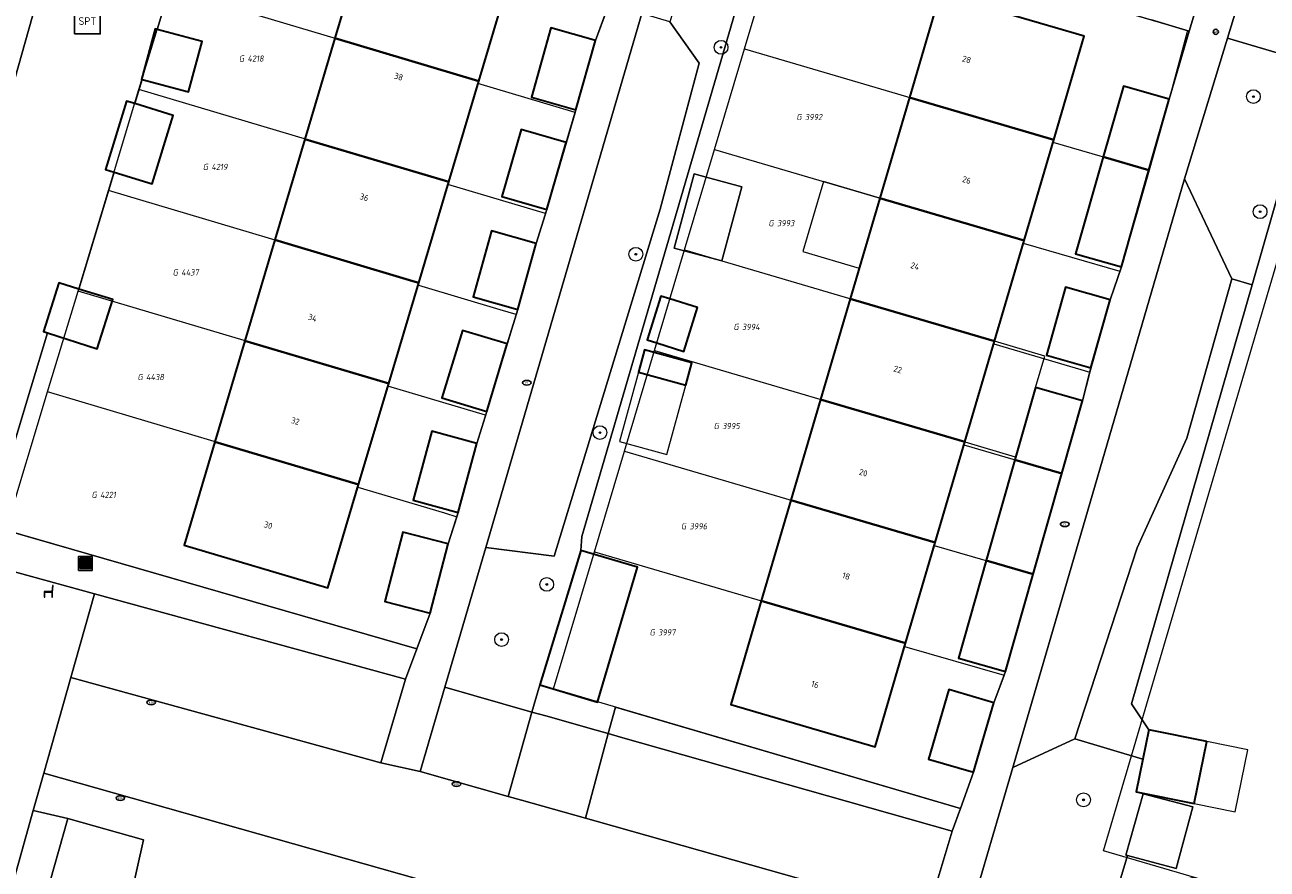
# Model space of a CAD drawing. Header units: metres. Extents: x 253395 to 254027, y 592765 to 593194.
# Tile 141 of 173: x 253805 to 253877, y 592945 to 592994. Entities that reach past the tile are written whole.
import ezdxf
from ezdxf.enums import TextEntityAlignment as Align
from ezdxf.lldxf.tags import DXFTag

# ---------------------------------------------------------------- set-up
doc = ezdxf.new("R2010")
doc.units = ezdxf.units.M
for name, color, linetype, lineweight in [('B-WE-GR-BEPLANTING_CULTUUR_BODEMBEDEKKER-GV', 254, 'Continuous', 18), ('B-WE-GR-BEPLANTING_CULTUUR_BOSPLANTSOEN-GV', 254, 'Continuous', 18), ('B-WE-GR-BEPLANTING_CULTUUR_HEESTERS-GV', 254, 'Continuous', 18), ('B-WE-GR-BOOM-S', 254, 'Continuous', 25), ('B-WE-IE-MEUBILAIR-S', 254, 'Continuous', 25), ('B-WE-IE-MEUBILAIR_WEGMEUBILAIR-S', 254, 'Continuous', 25), ('B-WE-IE-MEUBILAIR_WEGMEUBILAIR_AFVALBAK-S', 254, 'Continuous', 25), ('B-WE-KG-GRENS_PERCEEL-G', 254, 'KG-PERCEEL-SO', 18), ('B-WE-KG-GRENS_PERCEEL-S', 254, 'Continuous', 25), ('B-WE-OG-BEBOUWING-GV', 254, 'Continuous', 35), ('B-WE-OG-BEBOUWING-T18', 254, 'Continuous', 18), ('B-WE-OG-BEBOUWING_LUIFEL-GV', 254, 'Continuous', 18), ('B-WE-OG-BEBOUWING_OVERBOUWING-GV', 254, 'Continuous', 18), ('B-WE-OG-TERREIN_BEGROEID-GV', 254, 'Continuous', 18), ('B-WE-OG-TERREIN_ERF-GV', 254, 'Continuous', 18), ('B-WE-VH-OPENVERHARDING-GV', 254, 'Continuous', 18)]:
    doc.layers.add(name, color=color, linetype=linetype, lineweight=lineweight)
doc.styles.add('NLCS-ISO', font='txt')
doc.styles.add('NLCS-ISO-M200-T18', font='txt', dxfattribs={"height": 0.36})
doc.styles.get("Standard").update_dxf_attribs({"font": 'simplex.shx'})
tags = doc.linetypes.add('KG-PERCEEL-SO', pattern='A,5.5,-2,["P",Standard,S=1.8,R=0,X=-0.5,Y=-0.9],-2,5.5,-2,[5,NLCS.SHX,S=0.75,R=0,X=0,Y=0],-2', length=19).pattern_tags.tags
tags[6] = DXFTag(74, 10)

# ---------------------------------------------------------------- blocks, each defined once
blk = doc.blocks.new('SIE-WEG_AFVALBAK-SO')
h = blk.add_hatch(color=256)
h.dxf.hatch_style = 1
h.paths.add_polyline_path([(-1.5, -1.5), (1.5, -1.5), (1.5, 1.5), (-1.5, 1.5)])
for points in [[(-2, -2), (2, -2), (2, 2), (-2, 2)], [(-1.5, -1.5), (1.5, -1.5), (1.5, 1.5), (-1.5, 1.5)]]:
    blk.add_lwpolyline(points, close=True)
blk = doc.blocks.new('SIE-MEUBILAIR_PAAL_AFSLUITPAAL-SO')
blk.add_circle((0, 0), 0.75)
at = {"style": 'NLCS-ISO'}
blk.add_text('af', height=0.75, dxfattribs=at).set_placement((0, 0.05), align=Align.MIDDLE_CENTER)
blk = doc.blocks.new('SIE-MEUBILAIR_PUT_RIOOLPUT-SO')
blk.add_ellipse((0, 0), major_axis=(1.25, 0), ratio=0.54)
at = {"style": 'NLCS-ISO'}
blk.add_text('ri', height=0.75, dxfattribs=at).set_placement((-0.04, 0.07), align=Align.MIDDLE_CENTER)
blk = doc.blocks.new('SIE-MEUBILAIR_PUT_KOLK-SO')
blk.add_ellipse((0, 0), major_axis=(1.25, 0), ratio=0.54)
at = {"style": 'NLCS-ISO'}
blk.add_text('klk', height=0.75, dxfattribs=at).set_placement((0.03, 0), align=Align.MIDDLE_CENTER)
blk = doc.blocks.new('SIE-WEG_ZITBANK-SO')
at = {"color": 0, "linetype": 'ByBlock', "lineweight": 18}
blk.add_lwpolyline([(-0.91, -1.63), (-0.91, -0.2), (1.09, -0.2), (1.09, -1.63), (1.29, -1.63), (1.29, -0.21), (1.54, 1.78), (1.33, 1.78), (1.11, 0), (-1.11, 0), (-1.11, -1.63)], close=True, dxfattribs=at)
blk = doc.blocks.new('SIE-WEG_SPEELTOESTEL-SO')
at = {"flags": 128}
blk.add_lwpolyline([(-3.75, -3.75), (3.75, -3.75), (3.75, 3.75), (-3.75, 3.75)], close=True, dxfattribs=at)
at = {"style": 'NLCS-ISO'}
blk.add_text('SPT', height=2.25, dxfattribs=at).set_placement((0, 0), align=Align.MIDDLE_CENTER)
blk = doc.blocks.new('SGR-BOOM_GBKN-SO')
at = {"linetype": 'ByBlock', "lineweight": 18}
h = blk.add_hatch(color=0, dxfattribs=at)
h.dxf.hatch_style = 1
edge = h.paths.add_edge_path()
edge.add_arc((0, 0), 0.25, 0, 360)
at = {"color": 0, "linetype": 'ByBlock', "lineweight": 18}
for radius in [2, 0.25]:
    blk.add_circle((0, 0), radius, dxfattribs=at)
at = {"color": 0, "linetype": 'ByBlock', "lineweight": 18, "style": 'NLCS-ISO'}
blk.add_attdef('SOORT', (2.5, 0), '', height=1.5, dxfattribs=at)
blk = doc.blocks.new('SKG-PERCEELNUMMER-SO')
at = {"style": 'NLCS-ISO', "oblique": 10, "flags": 1}
for tag, p in [('GEMEENTECODE', (0, 2.55)), ('PERCEELGROOTTE', (0, -2.45))]:
    blk.add_attdef(tag, text='', height=1.8, dxfattribs=at).set_placement(p, align=Align.MIDDLE_CENTER)
at = {"style": 'NLCS-ISO', "oblique": 10}
blk.add_attdef('SECTIE', text='', height=1.8, dxfattribs=at).set_placement((-0.5, 0), align=Align.MIDDLE_RIGHT)
blk.add_attdef('PERCEELNUMMER', text='', height=1.8, dxfattribs=at).set_placement((0.5, 0), align=Align.MIDDLE_LEFT)

msp = doc.modelspace()

# ---------------------------------------------------------------- linework, layer by layer
at = {"layer": 'B-WE-GR-BEPLANTING_CULTUUR_BODEMBEDEKKER-GV'}
msp.add_lwpolyline([(253803.214, 592964.931), (253802.578, 592962.827), (253803.542, 592962.562), (253809.335, 592960.971), (253827.392, 592956.012), (253828.055, 592957.771)], close=True, dxfattribs=at)
at = {"layer": 'B-WE-GR-BEPLANTING_CULTUUR_BOSPLANTSOEN-GV'}
for points in [[(253880.274, 592991.734), (253875.151, 592993.232), (253872.667, 592985.067), (253875.414, 592979.261), (253876.585, 592978.916)], [(253870.246, 592951.373), (253866.295, 592952.538), (253862.676, 592950.887), (253861.868, 592948.122), (253860.552, 592943.619), (253868.048, 592941.429), (253869.341, 592945.773), (253869.258, 592945.795), (253870.255, 592949.352), (253869.858, 592949.471)]]:
    msp.add_lwpolyline(points, close=True, dxfattribs=at)
at = {"layer": 'B-WE-GR-BEPLANTING_CULTUUR_HEESTERS-GV'}
for points in [[(253837.582, 592963.491), (253837.64, 592964.305), (253848.356, 593000.915), (253849.457, 593000.535), (253851.282, 593000), (253867.84, 592995.146), (253870.737, 592994.297), (253872.931, 592993.653), (253873.462, 592995.464), (253857.321, 593000), (253843.832, 593003.792), (253843.361, 593002.228), (253845.148, 593001.685), (253844.611, 593000), (253842.762, 592994.191), (253844.458, 592991.787), (253842.196, 592983.304), (253836.046, 592963.156), (253832.06, 592963.662), (253829.684, 592955.54), (253834.747, 592954.105), (253835.198, 592955.683)], [(253876.065, 592996.237), (253875.151, 592993.232), (253880.274, 592991.734), (253881.327, 592991.426), (253904.823, 592984.658), (253905.878, 592988.014), (253905.938, 592988.216), (253881.176, 592994.865)], [(253876.585, 592978.916), (253875.414, 592979.261), (253872.799, 592970), (253869.9, 592963.637), (253866.295, 592952.538), (253870.246, 592951.373), (253870.593, 592953.078), (253869.58, 592954.582)], [(253839.599, 592954.389), (253839.169, 592952.85), (253839.886, 592952.647), (253859.159, 592947.183), (253859.641, 592948.51)]]:
    msp.add_lwpolyline(points, close=True, dxfattribs=at)
at = {"layer": 'B-WE-KG-GRENS_PERCEEL-G'}
for points in [[(253847.095, 592992.622), (253849.457, 593000.535), (253872.827, 592993.684), (253871.772, 592989.697), (253870.596, 592985.563)], [(253811.915, 592990.249), (253813.684, 592996.098)], [(253831.653, 592990.746), (253813.684, 592996.098)], [(253839.05, 592994.763), (253838.437, 592993.105)], [(253838.437, 592993.105), (253837.305, 592989.08), (253837.259, 592988.923)], [(253845.351, 592986.781), (253847.095, 592992.622)], [(253847.095, 592992.622), (253865.059, 592987.334), (253865.017, 592987.19), (253870.596, 592985.563)], [(253831.653, 592990.746), (253831.61, 592990.602)], [(253837.259, 592988.923), (253831.61, 592990.602)], [(253810.146, 592984.4), (253811.915, 592990.249)], [(253829.909, 592984.889), (253811.915, 592990.249)], [(253837.259, 592988.923), (253835.608, 592983.285), (253835.533, 592983.06)], [(253843.607, 592980.939), (253845.351, 592986.781)], [(253845.351, 592986.781), (253863.338, 592981.486), (253863.292, 592981.333), (253868.906, 592979.702)], [(253870.596, 592985.563), (253868.996, 592979.964), (253868.906, 592979.702)], [(253829.909, 592984.889), (253829.866, 592984.747)], [(253808.378, 592978.552), (253810.146, 592984.4)], [(253833.836, 592977.185), (253832.895, 592977.463), (253828.366, 592978.818), (253828.124, 592978.89), (253828.166, 592979.032), (253827.822, 592979.135), (253810.146, 592984.4)], [(253835.533, 592983.06), (253829.866, 592984.747)], [(253835.533, 592983.06), (253834.993, 592981.321), (253833.922, 592977.488), (253833.836, 592977.185)], [(253841.863, 592975.098), (253843.607, 592980.939)], [(253843.607, 592980.939), (253861.616, 592975.638), (253861.571, 592975.485), (253867.16, 592973.849)], [(253868.906, 592979.702), (253868.338, 592978.039), (253867.16, 592973.849)], [(253806.606, 592972.693), (253808.378, 592978.552)], [(253832.057, 592971.344), (253826.379, 592973.035), (253826.422, 592973.179), (253808.378, 592978.552)], [(253833.836, 592977.185), (253832.122, 592971.554), (253832.057, 592971.344)], [(253840.119, 592969.256), (253841.863, 592975.098)], [(253841.863, 592975.098), (253859.894, 592969.79), (253859.843, 592969.617), (253865.531, 592967.947)], [(253867.16, 592973.849), (253866.735, 592972.169), (253865.531, 592967.947)], [(253828.833, 592959.837), (253828.053, 592957.771), (253804.175, 592964.654), (253806.606, 592972.693)], [(253824.675, 592967.309), (253806.606, 592972.693)], [(253832.057, 592971.344), (253831.548, 592969.695), (253830.455, 592965.7), (253830.379, 592965.447)], [(253838.375, 592963.415), (253840.119, 592969.256)], [(253840.119, 592969.256), (253858.172, 592963.942), (253858.122, 592963.769), (253863.863, 592962.111)], [(253865.531, 592967.947), (253863.863, 592962.111)], [(253824.633, 592967.168), (253824.675, 592967.309)], [(253824.633, 592967.168), (253829.656, 592965.672), (253830.379, 592965.447)], [(253830.379, 592965.447), (253829.884, 592963.862)], [(253829.884, 592963.862), (253828.833, 592959.837)], [(253839.482, 592954.423), (253835.996, 592955.445), (253838.375, 592963.415)], [(253838.375, 592963.415), (253856.451, 592958.094), (253856.397, 592957.912), (253862.176, 592956.245)], [(253863.863, 592962.111), (253862.249, 592956.449), (253862.176, 592956.245)], [(253862.176, 592956.245), (253861.579, 592954.643), (253860.401, 592950.606), (253859.642, 592948.51), (253839.482, 592954.423)]]:
    msp.add_lwpolyline(points, dxfattribs=at)
msp.add_lwpolyline([(253900.747, 592970.726), (253900.089, 592968.749), (253899.035, 592964.914), (253898.494, 592962.912), (253897.384, 592958.978), (253896.745, 592957.052), (253895.694, 592953.175), (253895.094, 592951.265), (253893.977, 592947.298), (253893.407, 592945.333), (253892.264, 592941.39), (253891.423, 592939.167), (253867.942, 592946.035), (253881.327, 592991.426), (253904.7, 592984.693), (253903.527, 592980.533), (253902.49, 592976.577), (253901.838, 592974.581)], close=True, dxfattribs=at)
at = {"layer": 'B-WE-OG-BEBOUWING-GV'}
for points in [[(253833.397, 592996.602), (253825.038, 592999.09), (253823.295, 592993.236), (253831.653, 592990.746)], [(253866.832, 592993.355), (253858.452, 592995.822), (253856.679, 592989.801), (253865.059, 592987.334)], [(253812.972, 592993.743), (253812.854, 592993.775), (253812.071, 592990.842), (253812.093, 592990.836), (253814.796, 592990.115), (253815.578, 592993.047)], [(253838.437, 592993.105), (253835.851, 592993.832), (253834.719, 592989.808), (253837.305, 592989.08)], [(253831.653, 592990.746), (253823.295, 592993.236), (253821.551, 592987.379), (253829.909, 592984.889)], [(253865.059, 592987.334), (253856.679, 592989.801), (253854.958, 592983.953), (253863.338, 592981.486)], [(253871.772, 592989.697), (253869.11, 592990.456), (253867.936, 592986.339), (253870.593, 592985.564)], [(253811.669, 592989.435), (253811.187, 592989.582), (253809.974, 592985.611), (253810.467, 592985.46), (253812.686, 592984.782), (253813.899, 592988.753)], [(253836.729, 592987.171), (253834.114, 592987.925), (253832.993, 592984.04), (253835.608, 592983.285)], [(253829.909, 592984.889), (253821.551, 592987.379), (253819.807, 592981.522), (253827.822, 592979.135), (253828.166, 592979.032)], [(253870.593, 592985.564), (253867.936, 592986.339), (253866.334, 592980.723), (253868.996, 592979.964)], [(253863.338, 592981.486), (253854.958, 592983.953), (253853.236, 592978.105), (253861.616, 592975.638)], [(253834.993, 592981.321), (253832.404, 592982.045), (253831.333, 592978.212), (253833.922, 592977.488)], [(253827.822, 592979.135), (253819.807, 592981.522), (253818.064, 592975.668), (253826.423, 592973.179), (253828.166, 592979.032)], [(253808.414, 592978.671), (253807.266, 592979.023), (253806.361, 592976.206), (253806.601, 592976.129), (253809.495, 592975.199), (253810.389, 592978.063)], [(253844.358, 592977.593), (253842.757, 592978.092), (253842.235, 592978.255), (253841.44, 592975.714), (253841.995, 592975.54), (253843.565, 592975.048)], [(253868.338, 592978.039), (253865.751, 592978.771), (253864.635, 592974.827), (253867.222, 592974.095)], [(253861.616, 592975.638), (253853.236, 592978.105), (253851.514, 592972.257), (253859.894, 592969.79)], [(253833.313, 592975.479), (253830.71, 592976.27), (253829.519, 592972.345), (253832.122, 592971.554)], [(253826.423, 592973.179), (253818.064, 592975.668), (253816.317, 592969.799), (253824.675, 592967.309)], [(253840.929, 592973.846), (253843.685, 592973.093), (253844.039, 592974.388), (253841.283, 592975.141)], [(253866.735, 592972.169), (253864.006, 592972.948), (253862.807, 592968.747), (253865.531, 592967.947)], [(253859.894, 592969.79), (253851.514, 592972.257), (253849.792, 592966.409), (253858.172, 592963.942)], [(253831.548, 592969.695), (253828.93, 592970.411), (253827.837, 592966.416), (253830.455, 592965.7)], [(253824.675, 592967.309), (253816.317, 592969.799), (253814.531, 592963.801), (253822.89, 592961.312)], [(253865.531, 592967.947), (253862.807, 592968.747), (253861.138, 592962.898), (253863.865, 592962.11)], [(253858.172, 592963.942), (253849.792, 592966.409), (253848.071, 592960.561), (253856.451, 592958.094)], [(253829.884, 592963.862), (253827.244, 592964.551), (253826.193, 592960.526), (253828.833, 592959.837)], [(253837.582, 592963.491), (253835.198, 592955.683), (253838.546, 592954.684), (253840.88, 592962.508)], [(253863.865, 592962.11), (253861.138, 592962.898), (253859.52, 592957.228), (253862.249, 592956.449)], [(253856.451, 592958.094), (253848.071, 592960.561), (253846.298, 592954.54), (253854.678, 592952.073)], [(253861.579, 592954.643), (253858.967, 592955.406), (253857.789, 592951.368), (253860.401, 592950.606)], [(253873.947, 592952.395), (253870.593, 592953.078), (253870.246, 592951.373), (253869.858, 592949.471), (253873.213, 592948.788)]]:
    msp.add_lwpolyline(points, close=True, dxfattribs=at)
at = {"layer": 'B-WE-OG-BEBOUWING_LUIFEL-GV'}
for points in [[(253854.958, 592983.953), (253851.681, 592984.918), (253850.48, 592980.841), (253853.758, 592979.876)], [(253859.894, 592969.79), (253862.822, 592968.928), (253862.855, 592968.914), (253864.006, 592972.948), (253864.544, 592974.776), (253861.616, 592975.638)], [(253843.685, 592973.093), (253840.929, 592973.846), (253839.827, 592969.815), (253842.583, 592969.061)], [(253876.328, 592951.911), (253873.947, 592952.395), (253873.213, 592948.788), (253875.593, 592948.303)]]:
    msp.add_lwpolyline(points, close=True, dxfattribs=at)
at = {"layer": 'B-WE-OG-BEBOUWING_OVERBOUWING-GV'}
for points in [[(253846.944, 592984.595), (253844.868, 592985.163), (253844.162, 592985.356), (253843.004, 592981.047), (253843.592, 592980.889), (253845.77, 592980.303)], [(253873.139, 592948.603), (253870.255, 592949.352), (253869.258, 592945.795), (253869.341, 592945.773), (253872.166, 592945.008)]]:
    msp.add_lwpolyline(points, close=True, dxfattribs=at)
at = {"layer": 'B-WE-OG-TERREIN_BEGROEID-GV'}
for points in [[(253803.214, 592964.931), (253805.649, 592972.982), (253806.601, 592976.129), (253806.361, 592976.206), (253807.266, 592979.023), (253808.414, 592978.671), (253810.467, 592985.46), (253809.974, 592985.611), (253811.187, 592989.582), (253811.669, 592989.435), (253812.093, 592990.836), (253812.071, 592990.842), (253812.854, 592993.775), (253812.972, 592993.743), (253813.684, 592996.098), (253811.317, 592996.803), (253811.499, 592997.509), (253806.938, 592998.803), (253789.908, 592938.473)], [(253802.109, 592935.315), (253805.773, 592948.387), (253806.379, 592950.549), (253807.958, 592956.117), (253809.335, 592960.971), (253803.542, 592962.562)]]:
    msp.add_lwpolyline(points, dxfattribs=at)
for points in [[(253842.762, 592994.191), (253841.13, 592994.668), (253832.06, 592963.662), (253836.046, 592963.156), (253842.196, 592983.304), (253844.458, 592991.787)], [(253875.414, 592979.261), (253872.667, 592985.067), (253862.676, 592950.887), (253866.295, 592952.538), (253869.9, 592963.637), (253872.799, 592970)]]:
    msp.add_lwpolyline(points, close=True, dxfattribs=at)
at = {"layer": 'B-WE-OG-TERREIN_ERF-GV'}
for points in [[(253825.038, 592999.09), (253825.309, 593000), (253826.825, 593005.091), (253835.184, 593002.602), (253834.409, 593000), (253833.397, 592996.602), (253831.653, 592990.746), (253829.909, 592984.889), (253828.166, 592979.032), (253826.423, 592973.179), (253824.675, 592967.309), (253822.89, 592961.312), (253814.531, 592963.801), (253816.317, 592969.799), (253818.064, 592975.668), (253819.807, 592981.522), (253821.551, 592987.379), (253823.295, 592993.236)], [(253861.616, 592975.638), (253859.894, 592969.79), (253858.172, 592963.942), (253856.451, 592958.094), (253854.678, 592952.073), (253846.298, 592954.54), (253848.071, 592960.561), (253849.792, 592966.409), (253851.514, 592972.257), (253853.236, 592978.105), (253854.958, 592983.953), (253856.679, 592989.801), (253858.452, 592995.822), (253866.832, 592993.355), (253865.059, 592987.334), (253863.338, 592981.486)], [(253846.944, 592984.595), (253845.77, 592980.303), (253843.592, 592980.889), (253843.004, 592981.047), (253844.162, 592985.356), (253844.868, 592985.163)], [(253844.358, 592977.593), (253843.565, 592975.048), (253841.995, 592975.54), (253841.44, 592975.714), (253842.235, 592978.255), (253842.757, 592978.092)], [(253844.039, 592974.388), (253843.685, 592973.093), (253840.929, 592973.846), (253841.283, 592975.141)]]:
    msp.add_lwpolyline(points, close=True, dxfattribs=at)
for points in [[(253848.356, 593000.915), (253837.64, 592964.305), (253837.582, 592963.491), (253840.88, 592962.508), (253838.546, 592954.684), (253835.198, 592955.683), (253834.747, 592954.105), (253835.557, 592953.875), (253838.485, 592953.044), (253839.169, 592952.85), (253839.599, 592954.389), (253859.641, 592948.51), (253860.401, 592950.606), (253857.789, 592951.368), (253858.967, 592955.406), (253861.579, 592954.643), (253862.249, 592956.449), (253859.52, 592957.228), (253861.138, 592962.898), (253862.807, 592968.747), (253864.006, 592972.948), (253866.735, 592972.169), (253867.222, 592974.095), (253864.635, 592974.827), (253865.751, 592978.771), (253868.338, 592978.039), (253868.996, 592979.964), (253866.334, 592980.723), (253867.936, 592986.339), (253869.11, 592990.456), (253871.772, 592989.697), (253872.931, 592993.653), (253870.737, 592994.297)], [(253813.684, 592996.098), (253812.972, 592993.743), (253815.578, 592993.047), (253814.796, 592990.115), (253812.093, 592990.836), (253811.669, 592989.435), (253813.899, 592988.753), (253812.686, 592984.782), (253810.467, 592985.46), (253808.414, 592978.671), (253810.389, 592978.063), (253809.495, 592975.199), (253806.601, 592976.129), (253805.649, 592972.982), (253803.214, 592964.931), (253828.055, 592957.771), (253828.833, 592959.837), (253826.193, 592960.526), (253827.244, 592964.551), (253829.884, 592963.862), (253830.455, 592965.7), (253827.837, 592966.416), (253828.93, 592970.411), (253831.548, 592969.695), (253832.122, 592971.554), (253829.519, 592972.345), (253830.71, 592976.27), (253833.313, 592975.479), (253833.922, 592977.488), (253831.333, 592978.212), (253832.404, 592982.045), (253834.993, 592981.321), (253835.608, 592983.285), (253832.993, 592984.04), (253834.114, 592987.925), (253836.729, 592987.171), (253837.305, 592989.08), (253834.719, 592989.808), (253835.851, 592993.832), (253838.437, 592993.105), (253839.121, 592994.943)], [(253880.274, 592991.734), (253876.585, 592978.916), (253869.58, 592954.582), (253870.593, 592953.078), (253873.947, 592952.395), (253873.213, 592948.788), (253869.858, 592949.471), (253870.255, 592949.352), (253873.139, 592948.603), (253872.166, 592945.008), (253869.341, 592945.773), (253868.048, 592941.429), (253869.607, 592940.974), (253870.432, 592940.733), (253870.525, 592940.706), (253871.588, 592943.976), (253873.16, 592944.509), (253891.448, 592939.16)], [(253811.036, 592941.564), (253812.176, 592946.679), (253807.775, 592947.912), (253803.403, 592932.515)]]:
    msp.add_lwpolyline(points, dxfattribs=at)
at = {"layer": 'B-WE-VH-OPENVERHARDING-GV'}
for points in [[(253877.681, 593007.908), (253877.399, 593007.619), (253877.146, 593007.303), (253876.926, 593006.965), (253876.739, 593006.606), (253876.588, 593006.232), (253876.437, 593005.668), (253876.26, 593005.013), (253873.462, 592995.464), (253872.931, 592993.653), (253871.772, 592989.697), (253870.593, 592985.564), (253868.996, 592979.964), (253868.338, 592978.039), (253867.222, 592974.095), (253866.735, 592972.169), (253865.531, 592967.947), (253863.865, 592962.11), (253862.249, 592956.449), (253861.579, 592954.643), (253860.401, 592950.606), (253859.641, 592948.51), (253859.159, 592947.183), (253858.293, 592944.29)], [(253860.552, 592943.619), (253861.868, 592948.122), (253862.676, 592950.887), (253872.667, 592985.067), (253875.151, 592993.232), (253876.065, 592996.237), (253877.47, 593000.857)], [(253789.908, 592938.473), (253806.938, 592998.803), (253804.308, 592999.549)], [(253839.121, 592994.943), (253838.437, 592993.105), (253837.305, 592989.08), (253836.729, 592987.171), (253835.608, 592983.285), (253834.993, 592981.321), (253833.922, 592977.488), (253833.313, 592975.479), (253832.122, 592971.554), (253831.548, 592969.695), (253830.455, 592965.7), (253829.884, 592963.862), (253828.833, 592959.837), (253828.055, 592957.771), (253827.392, 592956.012), (253825.975, 592951.152), (253828.252, 592950.646), (253829.684, 592955.54), (253832.06, 592963.662), (253841.13, 592994.668)], [(253867.347, 592933.297), (253806.379, 592950.549), (253805.773, 592948.387), (253807.775, 592947.912), (253812.176, 592946.679), (253811.036, 592941.564)]]:
    msp.add_lwpolyline(points, dxfattribs=at)
for points in [[(253827.392, 592956.012), (253809.335, 592960.971), (253807.958, 592956.117), (253825.975, 592951.152)], [(253838.468, 592947.762), (253837.864, 592947.932), (253834.137, 592948.984), (253833.362, 592949.203), (253828.252, 592950.646), (253825.975, 592951.152), (253807.958, 592956.117), (253806.379, 592950.549), (253867.347, 592933.297), (253869.044, 592939.061), (253857.7, 592942.307), (253851.404, 592944.109)], [(253834.747, 592954.105), (253829.684, 592955.54), (253828.252, 592950.646), (253833.362, 592949.203)], [(253839.169, 592952.85), (253838.485, 592953.044), (253835.557, 592953.875), (253834.747, 592954.105), (253833.362, 592949.203), (253834.137, 592948.984), (253837.864, 592947.932)], [(253839.886, 592952.647), (253839.169, 592952.85), (253837.864, 592947.932), (253838.468, 592947.762), (253851.404, 592944.109), (253857.7, 592942.307), (253858.293, 592944.29), (253859.159, 592947.183)], [(253807.775, 592947.912), (253805.773, 592948.387), (253802.109, 592935.315), (253789.908, 592938.473), (253788.071, 592938.949), (253760.809, 592946.005), (253760.29, 592943.74), (253803.403, 592932.515)]]:
    msp.add_lwpolyline(points, close=True, dxfattribs=at)

# ---------------------------------------------------------------- block references
at = {"layer": 'B-WE-GR-BOOM-S', "xscale": 0.2, "yscale": 0.2, "zscale": 0.2}
for p in [(253845.731, 592992.706), (253876.66, 592989.843), (253877.049, 592983.162), (253840.782, 592980.688), (253838.697, 592970.331), (253835.606, 592961.516), (253832.982, 592958.311), (253866.789, 592949.003)]:
    msp.add_blockref('SGR-BOOM_GBKN-SO', p, dxfattribs=at)
at = {"layer": 'B-WE-IE-MEUBILAIR-S', "xscale": 0.2, "yscale": 0.2, "zscale": 0.2}
for name, p in [('SIE-MEUBILAIR_PAAL_AFSLUITPAAL-SO', (253874.475, 592993.606)), ('SIE-MEUBILAIR_PUT_RIOOLPUT-SO', (253834.448, 592973.23)), ('SIE-MEUBILAIR_PUT_RIOOLPUT-SO', (253865.703, 592965.012)), ('SIE-MEUBILAIR_PUT_KOLK-SO', (253812.628, 592954.662)), ('SIE-MEUBILAIR_PUT_KOLK-SO', (253830.362, 592949.92)), ('SIE-MEUBILAIR_PUT_KOLK-SO', (253810.834, 592949.106))]:
    msp.add_blockref(name, p, dxfattribs=at)
at = {"layer": 'B-WE-IE-MEUBILAIR_WEGMEUBILAIR-S', "xscale": 0.2, "yscale": 0.2, "zscale": 0.2}
for name, p in [('SIE-WEG_SPEELTOESTEL-SO', (253808.916, 592994.231)), ('SIE-WEG_ZITBANK-SO', (253806.625, 592961.095))]:
    msp.add_blockref(name, p, dxfattribs=at)
at = {"layer": 'B-WE-IE-MEUBILAIR_WEGMEUBILAIR_AFVALBAK-S', "xscale": 0.2, "yscale": 0.2, "zscale": 0.2}
msp.add_blockref('SIE-WEG_AFVALBAK-SO', (253808.799, 592962.73), dxfattribs=at)
at = {"layer": 'B-WE-KG-GRENS_PERCEEL-S', "xscale": 0.2, "yscale": 0.2, "zscale": 0.2}
for p, values in [((253818.119, 592992.053), {'PERCEELNUMMER': '4218', 'SECTIE': 'G'}), ((253850.508, 592988.658), {'PERCEELNUMMER': '3992', 'SECTIE': 'G'}), ((253816.022, 592985.762), {'PERCEELNUMMER': '4219', 'SECTIE': 'G'}), ((253848.883, 592982.496), {'PERCEELNUMMER': '3993', 'SECTIE': 'G'}), ((253814.271, 592979.634), {'PERCEELNUMMER': '4437', 'SECTIE': 'G'}), ((253846.852, 592976.47), {'PERCEELNUMMER': '3994', 'SECTIE': 'G'}), ((253812.228, 592973.557), {'PERCEELNUMMER': '4438', 'SECTIE': 'G'}), ((253845.701, 592970.714), {'PERCEELNUMMER': '3995', 'SECTIE': 'G'}), ((253809.557, 592966.716), {'PERCEELNUMMER': '4221', 'SECTIE': 'G'}), ((253843.805, 592964.89), {'PERCEELNUMMER': '3996', 'SECTIE': 'G'}), ((253841.976, 592958.728), {'PERCEELNUMMER': '3997', 'SECTIE': 'G'})]:
    msp.add_blockref('SKG-PERCEELNUMMER-SO', p, dxfattribs=at).add_auto_attribs(values)

# ---------------------------------------------------------------- texts
at = {"layer": 'B-WE-OG-BEBOUWING-T18', "style": 'NLCS-ISO-M200-T18'}
for s, rotation, p in [('28', 343.6, (253860, 592992)), ('38', 343.4, (253827, 592991)), ('26', 343.6, (253860, 592985)), ('36', 343.4, (253825, 592984)), ('24', 343.6, (253857, 592980)), ('34', 343.4, (253822, 592977)), ('22', 343.6, (253856, 592974)), ('32', 343.4, (253821, 592971)), ('20', 343.6, (253854, 592968)), ('30', 343.4, (253819.424, 592964.953)), ('18', 343.6, (253853, 592962)), ('16', 343.6, (253851.194, 592955.705))]:
    msp.add_text(s, height=0.36, rotation=rotation, dxfattribs=at).set_placement(p, align=Align.MIDDLE)

doc.saveas('drawing.dxf')
